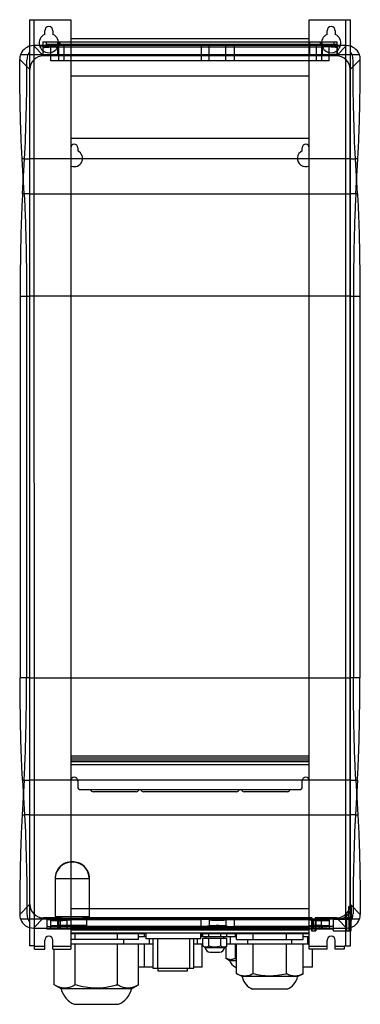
# Model space of a CAD drawing. Header units: millimetres. Extents: x 174 to 421, y 55 to 771.
import ezdxf

# ---------------------------------------------------------------- set-up
doc = ezdxf.new("R2010")
doc.units = ezdxf.units.MM
doc.header["$LTSCALE"] = 54.049475
doc.layers.get('0').update_dxf_attribs({"linetype": 'CONTINUOUS'})

msp = doc.modelspace()

# ---------------------------------------------------------------- linework, layer by layer
at = {"color": 7, "linetype": 'Continuous'}
for p, q in [((180.7, 770.81), (180.7, 97.81)), ((180.7, 770.81), (210.7, 770.81)), ((184.18, 97.81), (184.16, 770.81)), ((210.7, 770.81), (210.7, 95.31)), ((383.7, 95.31), (383.7, 770.81)), ((383.7, 770.81), (413.7, 770.81)), ((410.14, 770.81), (410.14, 97.81)), ((413.7, 97.81), (413.7, 770.81)), ((191.7, 760.14), (191.7, 762.81)), ((197.7, 762.81), (197.7, 760.14)), ((396.7, 760.14), (396.7, 762.81)), ((402.7, 762.81), (402.7, 760.14)), ((183.54, 751.96), (190.92, 744.58)), ((410.86, 751.96), (183.54, 751.96)), ((201.07, 751.66), (188.81, 751.66)), ((190.23, 754.81), (190.23, 745.84)), ((190.23, 754.81), (404.16, 754.81)), ((192.66, 754.81), (192.66, 752.81)), ((404.2, 752.81), (192.66, 752.81)), ((196.2, 740.81), (196.2, 752.81)), ((201.23, 745.26), (201.23, 754.81)), ((201.7, 752.81), (201.7, 740.81)), ((202.66, 754.81), (202.66, 752.81)), ((202.73, 752.81), (202.73, 754.81)), ((205.7, 752.81), (205.7, 740.81)), ((383.7, 756.81), (210.7, 756.81)), ((210.7, 752.85), (383.7, 752.85)), ((305.21, 752.81), (305.21, 740.81)), ((311.2, 740.81), (311.2, 752.81)), ((323.19, 740.81), (323.19, 752.81)), ((329.19, 752.81), (329.19, 740.81)), ((384.16, 745.26), (384.16, 754.81)), ((388.7, 752.81), (388.7, 740.81)), ((391.59, 754.81), (391.59, 752.81)), ((392.7, 752.81), (392.7, 740.81)), ((393.17, 751.08), (393.17, 754.81)), ((393.2, 752.81), (393.2, 745.26)), ((405.59, 751.66), (393.34, 751.66)), ((398.2, 740.81), (398.2, 752.81)), ((401.73, 754.81), (401.73, 752.81)), ((403.48, 744.58), (410.86, 751.96)), ((404.16, 746.05), (404.16, 754.81)), ((404.2, 745.84), (404.2, 752.81)), ((174.19, 745.48), (179.57, 745.48)), ((180.7, 745.48), (179.57, 745.48)), ((180.7, 745.48), (413.7, 745.48)), ((403.48, 744.58), (190.92, 744.58)), ((201.23, 751.08), (393.17, 751.08)), ((393.2, 745.26), (201.23, 745.26)), ((414.82, 745.48), (413.7, 745.48)), ((414.82, 745.48), (420.21, 745.48)), ((180.93, 734.59), (173.56, 741.97)), ((398.2, 740.81), (196.2, 740.81)), ((420.84, 741.97), (413.47, 734.59)), ((180.93, 128.03), (180.93, 734.59)), ((383.7, 729.83), (210.7, 729.83)), ((413.47, 128.03), (413.47, 734.59)), ((210.7, 684.81), (383.7, 684.81)), ((215.7, 677.81), (215.7, 675.47)), ((378.7, 675.47), (378.7, 677.81)), ((176.8, 644.32), (175.32, 669.68)), ((177.06, 669.68), (175.32, 669.68)), ((175.58, 644.31), (177.06, 669.68)), ((177.06, 669.68), (180.7, 669.68)), ((413.7, 669.68), (180.7, 669.68)), ((413.7, 669.68), (417.34, 669.68)), ((418.82, 644.32), (417.34, 669.68)), ((419.08, 669.68), (417.34, 669.68)), ((417.6, 644.31), (419.08, 669.68)), ((180.7, 644.32), (175.58, 644.32)), ((180.7, 644.32), (413.7, 644.32)), ((418.82, 644.32), (413.7, 644.32)), ((173.85, 570), (173.85, 292.62)), ((173.85, 570), (180.7, 570)), ((178.53, 570.02), (178.53, 292.6)), ((413.7, 570), (180.7, 570)), ((413.7, 570), (420.55, 570)), ((415.87, 570), (415.87, 292.62)), ((420.55, 570.02), (420.55, 292.6)), ((180.7, 292.62), (173.85, 292.62)), ((180.7, 292.62), (413.7, 292.62)), ((420.55, 292.62), (413.7, 292.62)), ((210.7, 235.81), (383.7, 235.81)), ((210.7, 234.54), (383.7, 234.54)), ((210.7, 232.99), (383.7, 232.99)), ((383.7, 231.62), (210.7, 231.62)), ((210.7, 229.5), (383.7, 229.5)), ((176.8, 218.31), (175.32, 192.95)), ((175.58, 218.31), (180.7, 218.31)), ((175.58, 218.31), (177.06, 192.95)), ((413.7, 218.31), (180.7, 218.31)), ((215.7, 217.81), (215.7, 213.32)), ((378.7, 213.28), (378.7, 217.81)), ((413.7, 218.31), (418.82, 218.31)), ((418.82, 218.31), (417.34, 192.95)), ((417.6, 218.31), (419.08, 192.95)), ((217.71, 211.31), (376.73, 211.31)), ((258.13, 209.81), (227.04, 209.81)), ((331.06, 209.81), (263.41, 209.81)), ((368.03, 209.81), (336.5, 209.81)), ((175.32, 192.95), (177.06, 192.95)), ((180.7, 192.95), (177.06, 192.95)), ((180.7, 192.95), (413.7, 192.95)), ((417.34, 192.95), (413.7, 192.95)), ((417.34, 192.95), (419.08, 192.95)), ((212.06, 158.67), (211.33, 158.67)), ((211.7, 158.8), (211.7, 158.67)), ((199.2, 146.81), (199.34, 146.68)), ((199.2, 146.81), (199.2, 119.07)), ((199.34, 146.68), (224.06, 146.68)), ((199.34, 146.68), (199.34, 119.07)), ((224.2, 146.81), (224.06, 146.68)), ((224.06, 146.68), (224.06, 119.07)), ((224.2, 119.07), (224.2, 146.81)), ((173.56, 120.65), (180.93, 128.03)), ((383.7, 124.81), (210.7, 124.81)), ((412.44, 121.04), (412.44, 126.33)), ((413.47, 128.03), (420.84, 120.65)), ((414.33, 126.43), (413.47, 127.3)), ((413.47, 127.3), (413.47, 108.81)), ((414.33, 126.43), (414.33, 117.18)), ((414.33, 126.43), (414.33, 117.17)), ((179.57, 117.15), (174.19, 117.15)), ((179.57, 117.15), (180.7, 117.15)), ((210.7, 117.15), (180.7, 117.15)), ((190.92, 118.04), (183.54, 110.66)), ((203.87, 118.04), (190.92, 118.04)), ((193.2, 116.68), (193.2, 109.81)), ((196.2, 109.81), (196.2, 116.78)), ((201.7, 116.45), (196.2, 116.45)), ((196.2, 116.29), (201.7, 116.29)), ((199.2, 119.07), (224.2, 119.07)), ((201.2, 112.5), (201.2, 119.07)), ((201.4, 117.05), (207.7, 117.05)), ((201.4, 117.05), (201.4, 109.81)), ((201.7, 116.45), (201.7, 109.81)), ((385.42, 117.21), (203.23, 117.21)), ((203.23, 109.81), (203.23, 117.21)), ((203.87, 119.07), (203.87, 118.04)), ((207.7, 117.05), (207.7, 109.81)), ((210.7, 117.15), (383.7, 117.15)), ((210.7, 117.05), (305.21, 117.05)), ((219.53, 118.04), (219.53, 119.07)), ((385.7, 118.04), (219.53, 118.04)), ((222.2, 112.5), (222.2, 119.07)), ((305.21, 109.81), (305.21, 117.05)), ((311.2, 116.75), (311.2, 109.81)), ((323.19, 116.75), (323.19, 109.81)), ((329.19, 117.05), (383.7, 117.05)), ((329.19, 117.05), (329.19, 109.81)), ((413.7, 117.15), (383.7, 117.15)), ((385.7, 118.04), (385.42, 117.21)), ((385.42, 117.21), (385.42, 108.81)), ((385.7, 118.04), (385.7, 108.81)), ((386.7, 117.05), (398.2, 117.05)), ((386.7, 117.05), (386.7, 109.81)), ((403.48, 118.04), (388.2, 118.04)), ((388.2, 118.04), (388.48, 117.21)), ((388.2, 118.04), (388.2, 108.81)), ((410.69, 117.21), (388.48, 117.21)), ((388.48, 117.21), (388.48, 108.81)), ((398.2, 116.45), (392.7, 116.45)), ((392.7, 109.81), (392.7, 116.45)), ((392.7, 116.29), (398.2, 116.29)), ((398.2, 117.05), (398.2, 109.81)), ((401.2, 117.07), (412.44, 117.07)), ((401.2, 117.07), (401.2, 108.81)), ((404.32, 117.21), (403.48, 118.04)), ((410.86, 110.66), (404.45, 117.07)), ((410.69, 119.49), (410.69, 108.81)), ((410.97, 108.81), (410.97, 121.4)), ((413.47, 118.04), (410.97, 118.04)), ((412.44, 117.07), (412.44, 121.04)), ((412.44, 117.07), (412.44, 108.81)), ((414.43, 117.08), (413.47, 118.04)), ((413.7, 117.15), (414.82, 117.15)), ((414.33, 117.07), (414.43, 117.08)), ((414.33, 108.81), (414.33, 117.07)), ((420.21, 117.15), (414.82, 117.15)), ((183.54, 110.66), (410.86, 110.66)), ((401.2, 109.81), (193.2, 109.81)), ((196.2, 112.62), (201.7, 112.62)), ((196.2, 112.46), (201.7, 112.46)), ((222.2, 112.5), (201.2, 112.5)), ((207.7, 111.86), (201.86, 111.86)), ((201.86, 109.81), (201.86, 111.86)), ((391.17, 111.7), (203.23, 111.7)), ((305.21, 111.86), (210.7, 111.86)), ((383.7, 110.96), (210.7, 110.96)), ((210.7, 109.31), (383.7, 109.31)), ((383.7, 111.86), (329.19, 111.86)), ((385.42, 108.81), (388.48, 108.81)), ((393.06, 111.86), (386.7, 111.86)), ((391.16, 109.81), (391.16, 111.7)), ((392.7, 112.62), (398.2, 112.62)), ((392.7, 112.46), (398.2, 112.46)), ((393.06, 111.86), (393.06, 109.81)), ((401.2, 108.81), (412.44, 108.81)), ((412.44, 108.81), (414.33, 108.81)), ((191.7, 95.31), (191.7, 101.81)), ((197.7, 95.31), (197.7, 101.81)), ((210.7, 107.31), (383.7, 107.31)), ((210.7, 106.81), (265.35, 106.81)), ((259.8, 102.31), (210.7, 102.31)), ((213.9, 102.31), (213.9, 106.81)), ((244.5, 102.31), (244.5, 106.81)), ((249.2, 99.31), (249.2, 102.31)), ((259.24, 106.81), (259.24, 107.31)), ((259.8, 102.31), (259.8, 106.81)), ((265.35, 104.31), (259.8, 104.31)), ((264.13, 104.31), (264.13, 106.81)), ((265.35, 102.81), (265.35, 107.31)), ((305.05, 102.81), (265.35, 102.81)), ((267.7, 99.31), (267.7, 102.81)), ((270.3, 102.81), (270.3, 81.61)), ((273.83, 81.61), (273.83, 102.81)), ((296.85, 102.81), (296.85, 81.61)), ((300.1, 81.61), (300.1, 102.81)), ((302.7, 99.31), (302.7, 102.81)), ((305.05, 102.81), (305.05, 107.31)), ((305.05, 106.81), (306.06, 106.81)), ((306.06, 104.31), (305.05, 104.31)), ((305.78, 106.81), (305.78, 107.31)), ((306.06, 104.31), (306.06, 106.81)), ((306.54, 106.81), (330.85, 106.81)), ((306.54, 104.31), (306.54, 106.81)), ((330.95, 104.31), (306.54, 104.31)), ((306.54, 103.31), (323.86, 103.31)), ((306.54, 97.69), (306.54, 103.31)), ((306.81, 106.81), (306.81, 107.31)), ((308.7, 103.31), (308.7, 104.31)), ((310.87, 104.31), (310.87, 106.81)), ((310.87, 97.69), (310.87, 103.31)), ((319.53, 104.31), (319.53, 106.81)), ((319.53, 97.69), (319.53, 103.31)), ((321.7, 103.31), (321.7, 104.31)), ((323.59, 106.81), (323.59, 107.31)), ((323.62, 106.81), (323.62, 107.31)), ((323.86, 104.31), (323.86, 106.81)), ((323.86, 97.69), (323.86, 103.31)), ((326.7, 99.31), (326.7, 104.31)), ((330.27, 104.31), (330.27, 106.81)), ((330.85, 106.81), (383.7, 106.81)), ((330.95, 102.31), (330.95, 106.81)), ((330.95, 102.31), (379.45, 102.31)), ((331.23, 106.81), (331.23, 107.31)), ((339.2, 99.31), (339.2, 102.31)), ((343.08, 102.31), (343.08, 106.81)), ((367.32, 102.31), (367.32, 106.81)), ((371.2, 99.31), (371.2, 102.31)), ((379.16, 106.81), (379.16, 107.31)), ((379.45, 102.31), (379.45, 106.81)), ((383.7, 104.31), (379.45, 104.31)), ((382.7, 99.31), (382.7, 104.31)), ((396.7, 95.31), (396.7, 101.81)), ((402.7, 95.31), (402.7, 101.81)), ((184.2, 97.81), (180.7, 97.81)), ((184.18, 97.81), (184.2, 97.31)), ((191.7, 97.31), (184.2, 97.31)), ((184.2, 95.31), (184.2, 97.31)), ((184.2, 95.31), (191.7, 95.31)), ((210.7, 97.31), (197.7, 97.31)), ((197.7, 95.31), (210.7, 95.31)), ((198.6, 69.47), (198.6, 95.31)), ((210.7, 99.31), (270.3, 99.31)), ((213.9, 69.47), (213.9, 99.31)), ((244.5, 69.47), (244.5, 99.31)), ((259.8, 69.47), (259.8, 99.31)), ((264.13, 82.31), (264.13, 99.31)), ((300.1, 99.31), (306.06, 99.31)), ((306.06, 82.31), (306.06, 99.31)), ((308.22, 96.45), (306.54, 97.69)), ((322.18, 96.45), (308.22, 96.45)), ((311.7, 93.31), (318.7, 93.31)), ((322.18, 96.45), (323.86, 97.69)), ((323.34, 88.4), (323.34, 97.31)), ((323.86, 99.31), (383.7, 99.31)), ((330.27, 88.4), (330.27, 99.31)), ((330.95, 77.47), (330.95, 99.31)), ((343.08, 77.47), (343.08, 99.31)), ((367.32, 77.47), (367.32, 99.31)), ((379.45, 77.47), (379.45, 99.31)), ((396.7, 97.31), (383.7, 97.31)), ((396.7, 95.31), (383.7, 95.31)), ((386.06, 82.31), (386.06, 95.31)), ((409.2, 97.31), (402.7, 97.31)), ((409.2, 95.31), (402.7, 95.31)), ((409.2, 97.81), (413.7, 97.81)), ((409.2, 97.81), (409.2, 95.31)), ((324.39, 88.4), (323.34, 88.4)), ((324.26, 88.4), (326, 87.19)), ((326, 87.19), (330.95, 87.19)), ((330.95, 88.4), (329.23, 88.4)), ((270.3, 82.31), (259.8, 82.31)), ((270.3, 81.61), (300.1, 81.61)), ((274.1, 79.31), (274.1, 81.61)), ((295.3, 79.31), (274.1, 79.31)), ((295.3, 79.31), (295.3, 81.61)), ((306.06, 82.31), (300.1, 82.31)), ((330.95, 82.31), (330.2, 82.31)), ((386.06, 82.31), (379.45, 82.31)), ((335.03, 75.4), (330.95, 77.47)), ((375.37, 75.4), (335.03, 75.4)), ((375.37, 75.4), (379.45, 77.47)), ((203.67, 66.44), (198.6, 69.47)), ((254.73, 66.44), (203.67, 66.44)), ((254.73, 66.44), (259.8, 69.47)), ((367.7, 66.31), (342.7, 66.31)), ((213.2, 55.31), (245.2, 55.31))]:
    msp.add_line(p, q, dxfattribs=at)
for centre, radius, start, end in [((194.7, 762.81), 3, 0, 180), ((399.7, 762.81), 3, 0, 180), ((194.7, 753.81), 7, 115.37693, 64.62307), ((399.7, 753.81), 7, 115.37693, 64.62307), ((183.53, 741.98), 9.98, 89.97003, 159.46849), ((410.87, 741.98), 9.98, 20.53151, 90.02997), ((183.54, 741.98), 9.99, 159.51597, 180.08611), ((403.49, 734.6), 9.98, 359.96854, 90.02685), ((410.86, 741.98), 9.98, 359.91213, 20.48575), ((213.2, 677.81), 2.5, 0, 180), ((381.2, 677.81), 2.5, 0, 180), ((213.2, 670.01), 6, 248.88716, 65.37568), ((381.2, 670.01), 6, 114.62432, 294.62432), ((213.2, 217.81), 2.5, 0, 180), ((381.2, 217.81), 2.5, 0, 180), ((217.71, 213.32), 2.01, 180, 270), ((227.04, 212.16), 2.34, 203.10143, 270), ((258.13, 211.65), 1.84, 270, 347.96821), ((263.41, 211.78), 1.97, 195.24716, 269.99934), ((331.06, 211.71), 1.9, 270.00054, 346.70542), ((336.5, 211.88), 2.07, 197.7839, 270), ((368.03, 211.48), 1.67, 270, 353.34028), ((376.73, 213.28), 1.97, 270, 360), ((211.2, 146.81), 12, 87.62668, 179.99312), ((211.34, 146.67), 12, 90.02506, 179.97494), ((212.2, 146.81), 12, 0.00834, 92.37541), ((212.06, 146.67), 12, 0.02506, 89.97494), ((403.49, 128.03), 9.98, 269.9733, 0.03153), ((403.52, 128.03), 9.97, 318.29049, 355.76616), ((404.14, 126.98), 10.21, 324.3718, 356.90505), ((183.54, 120.64), 9.99, 179.91049, 200.48448), ((410.86, 120.64), 9.99, 339.51605, 0.08895), ((194.7, 101.81), 3, 0, 180), ((399.7, 101.81), 3, 0, 180), ((311.71, 96.82), 3.51, 186.07251, 269.8507), ((318.69, 96.82), 3.51, 270.14937, 353.92749), ((313.15, 114.99), 18.44, 289.48531, 290.25468), ((333.39, 89.31), 7.69, 196.01448, 245.47017), ((347.7, 78.31), 13, 192.95644, 247.37974), ((350.48, 143.89), 68.52, 283.66677, 284.22852), ((362.7, 78.31), 13, 292.62026, 347.04356), ((219.45, 70.31), 16.25, 193.80215, 247.37972), ((222.81, 141.8), 75.51, 286.04029, 286.69099), ((238.95, 70.31), 16.25, 292.62028, 346.19785)]:
    msp.add_arc(centre, radius, start, end, dxfattribs=at)
for centre, major_axis, ratio, start_param, end_param in [((188.84, 741.65), (-7.09, 7.09), 0.997265, -0.784029, -0.742835), ((405.56, 741.65), (7.09, 7.09), 0.997265, 0.741849, 0.784029), ((188.84, 741.65), (-7.09, 7.09), 0.997265, 0.217229, 0.394608), ((190.95, 734.57), (7.09, -7.09), 0.997265, 2.357564, 3.925621), ((405.56, 741.65), (7.09, 7.09), 0.997265, -0.394608, -0.217229), ((190.95, 128.06), (7.09, 7.09), 0.997265, 2.357564, 3.925621), ((183.57, 120.68), (7.09, 7.09), 0.997265, 2.715476, 3.925621), ((188.84, 120.97), (-7.09, -7.09), 0.997265, -0.394601, -0.217227), ((201.4, 116.78), (5.21, 0), 0.052408, 1.570796, 3.141593), ((201.7, 116.76), (6, 0), 0.052408, -1.570796, 0), ((201.7, 116.76), (9, 0), 0.052408, -1.570796, 0), ((392.7, 116.76), (9, 0), 0.052408, -3.141593, -1.570796), ((392.7, 116.76), (6, 0), 0.052408, -3.141593, -1.570796), ((404.32, 127.19), (10.01, 0), 0.997265, -1.570796, -0.881487), ((404.45, 127.06), (10.01, 0), 0.997265, -1.570796, -0.647736), ((409.1, 122.41), (1.54, 12.49), 0.157657, -1.787923, -1.632737), ((410.83, 120.68), (7.09, -7.09), 0.997265, -0.784051, 0.426095), ((405.56, 120.97), (7.09, -7.09), 0.997265, 0.217228, 0.394601), ((201.86, 112.16), (5.66, 0), 0.052408, -3.141593, -1.570796), ((201.7, 112.15), (9, 0), 0.052408, 0, 1.570796), ((201.7, 112.15), (6, 0), 0.052408, 0, 1.570796), ((392.7, 112.15), (9, 0), 0.052408, 1.570796, 3.141593), ((392.7, 112.15), (6, 0), 0.052408, 1.570796, 3.141593), ((393.06, 112.13), (5.14, 0), 0.052408, -1.570796, 0)]:
    msp.add_ellipse(centre, major_axis=major_axis, ratio=ratio, start_param=start_param, end_param=end_param, dxfattribs=at)
for points in [[(179.57, 745.48), (179.08, 744.29), (178.82, 742.97), (178.82, 741.68)], [(415.58, 741.68), (415.58, 742.97), (415.31, 744.29), (414.82, 745.48)], [(178.82, 120.94), (178.82, 119.65), (179.08, 118.34), (179.57, 117.15)], [(414.82, 117.15), (415.31, 118.34), (415.58, 119.65), (415.58, 120.94)]]:
    msp.add_open_spline(points, degree=3, dxfattribs=at)
for points, knots in [([(190.23, 750.5), (190.23, 750.63), (190.98, 750.65), (191.83, 750.85), (192.87, 750.88), (193.46, 750.91)], [0, 0, 0, 0, 0.123329, 0.462752, 1, 1, 1, 1]), ([(190.23, 745.84), (190.23, 745.7), (190.98, 745.69), (191.83, 745.49), (192.87, 745.46), (193.46, 745.43)], [0, 0, 0, 0, 0.123716, 0.463169, 1, 1, 1, 1]), ([(193.46, 750.91), (194.21, 750.95), (195.86, 751.01), (198.45, 751.06), (200.28, 751.08), (201.23, 751.08)], [0, 0, 0, 0, 0.29306, 0.634239, 1, 1, 1, 1]), ([(193.46, 745.43), (194.21, 745.39), (195.86, 745.33), (198.45, 745.27), (200.28, 745.26), (201.23, 745.26)], [0, 0, 0, 0, 0.29313, 0.634307, 1, 1, 1, 1]), ([(400.94, 750.91), (400.18, 750.95), (398.54, 751.01), (395.95, 751.06), (394.12, 751.08), (393.17, 751.08)], [0, 0, 0, 0, 0.29313, 0.634307, 1, 1, 1, 1]), ([(400.98, 745.43), (400.22, 745.39), (398.58, 745.33), (395.98, 745.27), (394.15, 745.26), (393.2, 745.26)], [0, 0, 0, 0, 0.293059, 0.634236, 1, 1, 1, 1]), ([(404.16, 750.5), (404.16, 750.63), (403.41, 750.65), (402.57, 750.85), (401.53, 750.88), (400.94, 750.91)], [0, 0, 0, 0, 0.123716, 0.463169, 1, 1, 1, 1]), ([(404.2, 745.84), (404.2, 745.7), (403.45, 745.68), (402.61, 745.49), (401.56, 745.46), (400.98, 745.43)], [0, 0, 0, 0, 0.123329, 0.462752, 1, 1, 1, 1]), ([(175.32, 669.68), (175.09, 673.64), (174.68, 682.12), (174.21, 695.55), (173.86, 710.26), (173.63, 725.88), (173.57, 736.55), (173.56, 741.97)], [0, 0, 0, 0, 0.164725, 0.35212, 0.557374, 0.775205, 1, 1, 1, 1]), ([(177.06, 669.68), (177.69, 680.53), (178.51, 704.53), (178.8, 728.54), (178.82, 741.68)], [0, 0, 0, 0, 0.452623, 1, 1, 1, 1]), ([(417.34, 669.68), (416.71, 680.53), (415.89, 704.53), (415.6, 728.54), (415.58, 741.68)], [0, 0, 0, 0, 0.452626, 1, 1, 1, 1]), ([(419.08, 669.68), (419.31, 673.64), (419.72, 682.11), (420.19, 695.54), (420.54, 710.25), (420.77, 725.87), (420.83, 736.55), (420.84, 741.97)], [0, 0, 0, 0, 0.164594, 0.351922, 0.557176, 0.775073, 1, 1, 1, 1]), ([(175.58, 644.31), (175.28, 639.14), (174.77, 627.93), (174.04, 603.17), (173.85, 583.58), (173.85, 570.02)], [0, 0, 0, 0, 0.20915, 0.45276, 1, 1, 1, 1]), ([(176.8, 644.31), (177.03, 640.25), (177.45, 631.55), (177.92, 617.74), (178.27, 602.59), (178.48, 586.53), (178.53, 575.57), (178.53, 570.02)], [0, 0, 0, 0, 0.164205, 0.351846, 0.557623, 0.77578, 1, 1, 1, 1]), ([(417.6, 644.31), (417.36, 640.25), (416.95, 631.54), (416.48, 617.73), (416.13, 602.58), (415.92, 586.53), (415.87, 575.57), (415.87, 570.02)], [0, 0, 0, 0, 0.16433, 0.352034, 0.557814, 0.77591, 1, 1, 1, 1]), ([(418.82, 644.31), (419.12, 639.14), (419.63, 627.93), (420.36, 603.17), (420.55, 583.58), (420.55, 570.02)], [0, 0, 0, 0, 0.209145, 0.452768, 1, 1, 1, 1]), ([(175.58, 218.31), (175.28, 223.48), (174.77, 234.69), (174.04, 259.45), (173.85, 279.05), (173.85, 292.6)], [0, 0, 0, 0, 0.209145, 0.452768, 1, 1, 1, 1]), ([(176.8, 218.31), (177.03, 222.37), (177.45, 231.09), (177.92, 244.9), (178.27, 260.05), (178.48, 276.1), (178.53, 287.05), (178.53, 292.6)], [0, 0, 0, 0, 0.164328, 0.352032, 0.557812, 0.775908, 1, 1, 1, 1]), ([(417.6, 218.31), (417.36, 222.37), (416.95, 231.08), (416.48, 244.89), (416.13, 260.03), (415.92, 276.09), (415.87, 287.05), (415.87, 292.6)], [0, 0, 0, 0, 0.164203, 0.351844, 0.557621, 0.775777, 1, 1, 1, 1]), ([(418.82, 218.31), (419.12, 223.48), (419.63, 234.69), (420.36, 259.45), (420.55, 279.05), (420.55, 292.6)], [0, 0, 0, 0, 0.20915, 0.45276, 1, 1, 1, 1]), ([(175.32, 192.95), (175.09, 188.98), (174.68, 180.51), (174.21, 167.09), (173.86, 152.37), (173.63, 136.75), (173.57, 126.08), (173.56, 120.65)], [0, 0, 0, 0, 0.164603, 0.351935, 0.557186, 0.775078, 1, 1, 1, 1]), ([(177.06, 192.95), (177.69, 182.1), (178.51, 158.09), (178.8, 134.08), (178.82, 120.94)], [0, 0, 0, 0, 0.45263, 1, 1, 1, 1]), ([(417.34, 192.95), (416.71, 182.1), (415.89, 158.09), (415.6, 134.08), (415.58, 120.94)], [0, 0, 0, 0, 0.452637, 1, 1, 1, 1]), ([(419.08, 192.95), (419.31, 188.98), (419.72, 180.5), (420.19, 167.07), (420.54, 152.36), (420.77, 136.74), (420.83, 126.07), (420.84, 120.65)], [0, 0, 0, 0, 0.164728, 0.352123, 0.557377, 0.775208, 1, 1, 1, 1]), ([(412.44, 126.33), (412.68, 126.33), (413.14, 126.33), (413.73, 126.36), (414.13, 126.36), (414.3, 126.41), (414.33, 126.43)], [0, 0, 0, 0, 0.387466, 0.723378, 0.938619, 1, 1, 1, 1]), ([(193.2, 116.68), (193.2, 116.8), (193.88, 116.82), (194.66, 117), (196.33, 117.06), (198.31, 117.15), (200.69, 117.19), (202.36, 117.21), (203.23, 117.21)], [0, 0, 0, 0, 0.036599, 0.136916, 0.295266, 0.501276, 0.741517, 1, 1, 1, 1]), ([(203.87, 118.04), (204.62, 118), (206.26, 117.93), (208.87, 117.87), (211.7, 117.85), (214.53, 117.87), (217.14, 117.93), (218.78, 118), (219.53, 118.04)], [0, 0, 0, 0, 0.143379, 0.314475, 0.499995, 0.685514, 0.856611, 1, 1, 1, 1]), ([(311.2, 116.75), (311.13, 116.84), (310.64, 116.83), (309.85, 116.96), (308.54, 116.99), (306.97, 117.04), (305.81, 117.05), (305.21, 117.05)], [0, 0, 0, 0, 0.060987, 0.207376, 0.42636, 0.698541, 1, 1, 1, 1]), ([(311.2, 116.75), (311.3, 116.63), (311.89, 116.67), (312.84, 116.5), (314.39, 116.49), (316.22, 116.44), (318.18, 116.44), (320, 116.49), (321.56, 116.5), (322.51, 116.67), (323.1, 116.63), (323.19, 116.75)], [0, 0, 0, 0, 0.036506, 0.125223, 0.256556, 0.41565, 0.584382, 0.743479, 0.874806, 0.963519, 1, 1, 1, 1]), ([(323.19, 116.75), (323.27, 116.84), (323.76, 116.83), (324.55, 116.96), (325.86, 116.99), (327.44, 117.04), (328.59, 117.05), (329.19, 117.05)], [0, 0, 0, 0, 0.060936, 0.207533, 0.427216, 0.699794, 1, 1, 1, 1]), ([(414.33, 117.18), (414.3, 117.16), (414.13, 117.11), (413.73, 117.11), (413.14, 117.07), (412.68, 117.07), (412.44, 117.07)], [0, 0, 0, 0, 0.061599, 0.277276, 0.613257, 1, 1, 1, 1]), ([(193.2, 112.23), (193.2, 112.11), (193.88, 112.09), (194.66, 111.91), (196.33, 111.85), (198.32, 111.76), (200.7, 111.72), (202.36, 111.7), (203.23, 111.7)], [0, 0, 0, 0, 0.036596, 0.137011, 0.295776, 0.502304, 0.742579, 1, 1, 1, 1]), ([(311.21, 112.16), (311.13, 112.07), (310.64, 112.08), (309.85, 111.94), (308.54, 111.92), (306.96, 111.87), (305.81, 111.86), (305.21, 111.86)], [0, 0, 0, 0, 0.060936, 0.207533, 0.427216, 0.699794, 1, 1, 1, 1]), ([(323.19, 112.16), (323.1, 112.28), (322.51, 112.24), (321.56, 112.4), (320, 112.42), (318.18, 112.47), (316.22, 112.47), (314.39, 112.42), (312.84, 112.4), (311.89, 112.24), (311.3, 112.28), (311.21, 112.16)], [0, 0, 0, 0, 0.036506, 0.125223, 0.256556, 0.41565, 0.584382, 0.743479, 0.874806, 0.963519, 1, 1, 1, 1]), ([(323.19, 112.16), (323.27, 112.07), (323.76, 112.08), (324.55, 111.94), (325.86, 111.92), (327.43, 111.87), (328.58, 111.86), (329.19, 111.86)], [0, 0, 0, 0, 0.060987, 0.207376, 0.42636, 0.698541, 1, 1, 1, 1]), ([(401.2, 112.23), (401.2, 112.11), (400.52, 112.09), (399.74, 111.91), (398.07, 111.85), (396.09, 111.76), (393.7, 111.72), (392.03, 111.7), (391.17, 111.7)], [0, 0, 0, 0, 0.036599, 0.136916, 0.295266, 0.501276, 0.741517, 1, 1, 1, 1]), ([(310.87, 97.69), (310.54, 97.45), (309.87, 97.02), (308.7, 96.74), (307.54, 97.02), (306.87, 97.45), (306.54, 97.69)], [0, 0, 0, 0, 0.261289, 0.500001, 0.738716, 1, 1, 1, 1]), ([(319.3, 97.61), (318.62, 97.37), (317.23, 96.97), (315.07, 96.76), (312.92, 97.02), (311.54, 97.44), (310.87, 97.69)], [0, 0, 0, 0, 0.25005, 0.499987, 0.749942, 1, 1, 1, 1]), ([(323.86, 97.69), (323.53, 97.45), (322.86, 97.02), (321.69, 96.74), (320.53, 97.02), (319.86, 97.45), (319.53, 97.69)], [0, 0, 0, 0, 0.261284, 0.499999, 0.738711, 1, 1, 1, 1]), ([(329.23, 88.4), (328.85, 88.2), (328.06, 87.87), (326.81, 87.68), (325.55, 87.87), (324.77, 88.2), (324.39, 88.4)], [0, 0, 0, 0, 0.255997, 0.5, 0.744004, 1, 1, 1, 1]), ([(343.08, 77.47), (342.11, 76.98), (340.16, 76.15), (337.01, 75.66), (333.87, 76.15), (331.91, 76.98), (330.95, 77.47)], [0, 0, 0, 0, 0.255918, 0.5, 0.744083, 1, 1, 1, 1]), ([(366.67, 77.3), (364.74, 76.83), (360.83, 76.07), (354.86, 75.67), (348.9, 76.16), (345, 76.98), (343.08, 77.47)], [0, 0, 0, 0, 0.250027, 0.499994, 0.749966, 1, 1, 1, 1]), ([(379.45, 77.47), (378.49, 76.98), (376.53, 76.15), (373.39, 75.66), (370.24, 76.15), (368.29, 76.98), (367.32, 77.47)], [0, 0, 0, 0, 0.255918, 0.5, 0.744083, 1, 1, 1, 1]), ([(213.9, 69.47), (212.7, 68.76), (210.84, 67.82), (208.22, 67.13), (206.25, 66.96), (204.28, 67.13), (201.66, 67.82), (199.8, 68.76), (198.6, 69.47)], [0, 0, 0, 0, 0.257548, 0.380035, 0.5, 0.619966, 0.742453, 1, 1, 1, 1]), ([(243.68, 69.23), (241.26, 68.54), (236.34, 67.39), (228.77, 66.8), (221.21, 67.54), (216.31, 68.75), (213.9, 69.47)], [0, 0, 0, 0, 0.25004, 0.499991, 0.74995, 1, 1, 1, 1]), ([(259.8, 69.47), (258.6, 68.76), (256.74, 67.82), (254.11, 67.13), (252.15, 66.96), (250.18, 67.13), (247.56, 67.82), (245.7, 68.76), (244.5, 69.47)], [0, 0, 0, 0, 0.257547, 0.380034, 0.5, 0.619965, 0.742452, 1, 1, 1, 1])]:
    msp.add_open_spline(points, degree=3, knots=knots, dxfattribs=at)

doc.saveas('drawing.dxf')
